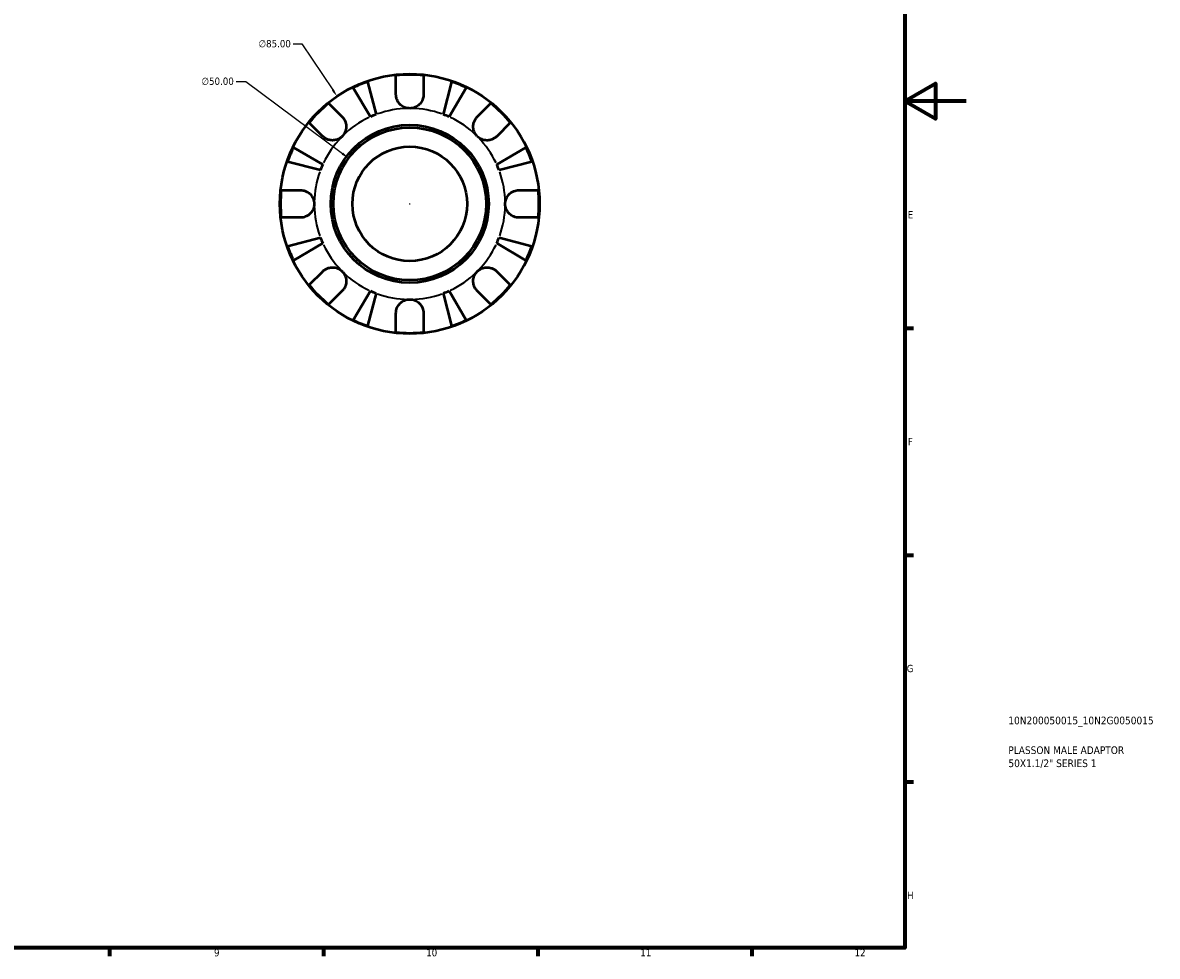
# Model space of a CAD drawing. Header units: millimetres. Extents: x -79 to 904, y -43 to 594.
# Tile 4 of 5: x 532 to 904, y 17 to 323. Entities that reach past the tile are written whole.
import ezdxf

# ---------------------------------------------------------------- set-up
doc = ezdxf.new("R2010")
doc.units = ezdxf.units.MM
for name, color, linetype, lineweight in [('Border (ANSI)', 7, 'Continuous', 70), ('Dimension (ANSI)', 7, 'Continuous', 25), ('Title (ISO)', 7, 'Continuous', 50), ('Visible (ANSI)', 7, 'Continuous', 50), ('Visible Narrow (ANSI)', 7, 'Continuous', 35)]:
    doc.layers.add(name, color=color, linetype=linetype, lineweight=lineweight)
doc.styles.add('Note Text (ANSI)', font='tahoma.ttf')
doc.styles.add('Note Text (ISO)', font='tahoma.ttf')
doc.dimstyles.new('Default - mm (ANSI)', dxfattribs={"dimtxt": 2.4, "dimasz": 2.5, "dimexe": 3.175, "dimexo": 1.6002, "dimgap": 0.8, "dimtad": 0, "dimtoh": 1, "dimrnd": 1e-08, "dimzin": 4, "dimdsep": 46, "dimtxsty": 'Note Text (ANSI)', "dimcen": 0.09, "dimdle": 10, "dimclrd": 256, "dimclre": 256, "dimclrt": 5, "dimadec": 1, "dimazin": 1, "dimtfac": 1.27, "dimtofl": 0, "dimtmove": 0, "dimatfit": 3, "dimfxl": 1, "dimtolj": 1, "dimtzin": 4, "dimlwd": -1, "dimlwe": -1, "dimarcsym": 0})

# ---------------------------------------------------------------- blocks, each defined once
blk = doc.blocks.new('Borders Default Border')
at = {"layer": 'Border (ANSI)'}
for p, q in [((821, 222.75), (823.8, 222.75)), ((821, 148.5), (823.8, 148.5)), ((821, 74.25), (823.8, 74.25)), ((560.67, 20), (560.67, 17.2)), ((630.75, 20), (630.75, 17.2)), ((700.83, 20), (700.83, 17.2)), ((770.92, 20), (770.92, 17.2))]:
    blk.add_line(p, q, dxfattribs=at)
at = {"layer": 'Border (ANSI)', "flags": 128}
for points in [[(20, 20), (20, 574), (821, 574), (821, 20), (20, 20)], [(841, 297), (821, 297), (831, 302.77), (831, 291.23), (821, 297)]]:
    blk.add_lwpolyline(points, dxfattribs=at)
at = {"layer": 'Border (ANSI)', "color": 5, "true_color": 0x0000ff, "char_height": 2.4, "attachment_point": 7, "style": 'Note Text (ANSI)'}
for s, insert in [('E', (821.91, 258.68)), ('F', (821.98, 184.43)), ('G', (821.6, 110.13)), ('H', (821.73, 35.93)), ('9', (594.92, 17.15)), ('10', (664.35, 17.15)), ('11', (734.43, 17.2)), ('12', (804.52, 17.2))]:
    blk.add_mtext(s, dxfattribs=dict(at, insert=insert))
blk = doc.blocks.new('Title Blocks ISO')
at = {"layer": 'Title (ISO)', "color": 232, "true_color": 0xca0064, "style": 'Note Text (ISO)'}
for tag, p in [('PART_NUMBER_001', (33.84, 73.13)), ('DESCRIPTION_001', (33.84, 63.4)), ('DESCRIPTION_002', (33.88, 59.12))]:
    blk.add_attdef(tag, p, '', height=2.5, dxfattribs=at)
blk = doc.blocks.new('*D11')
at = {"layer": 'Defpoints', "color": 0, "transparency": 16777216}
for p in [(638.94, 278.39), (679, 248.47)]:
    blk.add_point(p, dxfattribs=at)
at = {"layer": 'Dimension (ANSI)', "transparency": 16777216}
for p, q in [((602.17, 303.47), (605.34, 303.47)), ((605.34, 303.47), (636.93, 279.88)), ((658.88, 263.43), (659.06, 263.43)), ((658.97, 263.34), (658.97, 263.52))]:
    blk.add_line(p, q, dxfattribs=at)
blk.add_solid([(637.18, 280.22), (636.68, 279.55), (638.94, 278.39)], dxfattribs=at)
at = {"layer": 'Dimension (ANSI)', "color": 5, "transparency": 16777216, "insert": (590.82, 304.77), "char_height": 2.4, "attachment_point": 1, "style": 'Note Text (ANSI)'}
blk.add_mtext('\\A1;∅50.00', dxfattribs=at)
blk = doc.blocks.new('*D12')
at = {"layer": 'Defpoints', "color": 0, "transparency": 16777216}
for p in [(635.18, 298.64), (682.76, 228.21)]:
    blk.add_point(p, dxfattribs=at)
at = {"layer": 'Dimension (ANSI)', "transparency": 16777216}
for p, q in [((620.84, 315.76), (623.61, 315.76)), ((623.61, 315.76), (633.78, 300.72)), ((658.88, 263.43), (659.06, 263.43)), ((658.97, 263.34), (658.97, 263.52))]:
    blk.add_line(p, q, dxfattribs=at)
blk.add_solid([(634.12, 300.95), (633.43, 300.48), (635.18, 298.64)], dxfattribs=at)
at = {"layer": 'Dimension (ANSI)', "color": 5, "transparency": 16777216, "insert": (609.49, 317.05), "char_height": 2.4, "attachment_point": 1, "style": 'Note Text (ANSI)'}
blk.add_mtext('\\A1;∅85.00', dxfattribs=at)

msp = doc.modelspace()

# ---------------------------------------------------------------- linework, layer by layer
at = {"layer": 'Visible (ANSI)'}
for p, q in [((654.4666, 299.1774), (654.4666, 305.4599)), ((663.4666, 305.4599), (663.4666, 299.1774)), ((646.09, 291.9011), (640.4716, 301.4394)), ((645.1661, 303.3839), (647.9378, 292.6665)), ((669.9955, 292.6665), (672.7672, 303.3839)), ((677.4617, 301.4394), (671.8433, 291.9011)), ((632.4272, 296.3308), (636.8696, 291.8884)), ((681.0637, 291.8884), (685.5061, 296.3308)), ((630.5056, 285.5245), (626.0632, 289.9669)), ((691.8701, 289.9669), (687.4277, 285.5245)), ((620.9546, 281.9224), (630.4929, 276.304)), ((687.4404, 276.304), (696.9787, 281.9224)), ((629.7275, 274.4562), (619.0101, 277.2279)), ((698.9232, 277.2279), (688.2058, 274.4562)), ((616.9341, 267.9274), (623.2166, 267.9274)), ((694.7166, 267.9274), (700.9992, 267.9274)), ((623.2166, 258.9274), (616.9341, 258.9274)), ((700.9992, 258.9274), (694.7166, 258.9274)), ((619.0101, 249.6268), (629.7275, 252.3985)), ((630.4929, 250.5508), (620.9546, 244.9323)), ((696.9787, 244.9323), (687.4404, 250.5508)), ((688.2058, 252.3985), (698.9232, 249.6268)), ((626.0632, 236.8879), (630.5056, 241.3303)), ((687.4277, 241.3303), (691.8701, 236.8879)), ((636.8696, 234.9663), (632.4272, 230.5239)), ((640.4716, 225.4154), (646.09, 234.9536)), ((647.9378, 234.1882), (645.1661, 223.4708)), ((672.7672, 223.4708), (669.9955, 234.1882)), ((671.8433, 234.9536), (677.4617, 225.4154)), ((685.5061, 230.5239), (681.0637, 234.9663)), ((654.4666, 221.3949), (654.4666, 227.6774)), ((663.4666, 227.6774), (663.4666, 221.3949))]:
    msp.add_line(p, q, dxfattribs=at)
for radius in [42.5, 25.85, 25, 18.75]:
    msp.add_circle((658.9666, 263.4274), radius, dxfattribs=at)
for radius, start, end in [(42.2727, 83.88919, 96.11081), (42.2727, 109.054366, 115.945634), (42.2727, 64.054366, 70.945634), (42.2727, 128.88919, 141.11081), (42.2727, 38.88919, 51.11081), (31.25, 110.666222, 114.333778), (31.25, 65.666222, 69.333778), (42.2727, 154.054366, 160.945634), (42.2727, 19.054366, 25.945634), (31.25, 155.666222, 159.333778), (31.25, 20.666222, 24.333778), (42.2727, 173.88919, 186.11081), (42.2727, 353.88919, 6.11081), (42.2727, 199.054366, 205.945634), (31.25, 200.666222, 204.333778), (31.25, 335.666222, 339.333778), (42.2727, 334.054366, 340.945634), (42.2727, 218.88919, 231.11081), (31.25, 245.666222, 249.333778), (31.25, 290.666222, 294.333778), (42.2727, 308.88919, 321.11081), (42.2727, 244.054366, 250.945634), (42.2727, 289.054366, 295.945634), (42.2727, 263.88919, 276.11081)]:
    msp.add_arc((658.9666, 263.4274), radius, start, end, dxfattribs=at)
for points, knots in [([(658.9666, 294.6774), (658.548, 294.6774), (658.1316, 294.7358), (657.2423, 294.9901), (656.7821, 295.2107), (655.9927, 295.7689), (655.6614, 296.0897), (655.1445, 296.7693), (654.95, 297.1117), (654.7104, 297.6962), (654.6376, 297.9259), (654.535, 298.3672), (654.5019, 298.5773), (654.4722, 298.9177), (654.4666, 299.048), (654.4666, 299.1774)], [0, 0, 0, 0, 0.125582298, 0.125582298, 0.277586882, 0.277586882, 0.415658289, 0.415658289, 0.535588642, 0.535588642, 0.610628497, 0.610628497, 0.678307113, 0.678307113, 0.720599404, 0.720599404, 0.720599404, 0.720599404]), ([(663.4666, 299.1774), (663.4666, 298.9684), (663.4521, 298.7569), (663.3921, 298.3347), (663.3472, 298.1248), (663.21, 297.655), (663.1093, 297.398), (662.7583, 296.7029), (662.458, 296.2926), (661.6885, 295.5508), (661.2169, 295.2402), (660.1509, 294.7956), (659.5623, 294.6774), (658.9666, 294.6774)], [-0.72877811, -0.72877811, -0.72877811, -0.72877811, -0.658645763, -0.658645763, -0.589487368, -0.589487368, -0.502828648, -0.502828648, -0.347823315, -0.347823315, -0.178705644, -0.178705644, 0, 0, 0, 0]), ([(636.8696, 291.8884), (636.9588, 291.7992), (637.0449, 291.7055), (637.3125, 291.3883), (637.4789, 291.1485), (637.7752, 290.6145), (637.9005, 290.3208), (638.127, 289.5734), (638.1933, 289.1136), (638.1797, 288.0815), (638.0656, 287.5206), (637.6234, 286.4453), (637.2904, 285.9453), (636.8696, 285.5245)], [-0.724744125, -0.724744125, -0.724744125, -0.724744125, -0.682926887, -0.682926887, -0.589467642, -0.589467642, -0.490143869, -0.490143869, -0.349335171, -0.349335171, -0.17856496, -0.17856496, 0, 0, 0, 0]), ([(681.0637, 285.5245), (680.8226, 285.7656), (680.6097, 286.0333), (680.236, 286.6316), (680.0812, 286.9629), (679.8161, 287.7746), (679.7414, 288.2607), (679.7502, 289.2116), (679.8259, 289.6668), (680.0647, 290.4004), (680.1928, 290.6861), (680.4957, 291.2116), (680.6671, 291.45), (680.9238, 291.7437), (680.9928, 291.8175), (681.0637, 291.8884)], [0, 0, 0, 0, 0.102304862, 0.102304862, 0.211653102, 0.211653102, 0.358687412, 0.358687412, 0.498615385, 0.498615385, 0.596138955, 0.596138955, 0.690342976, 0.690342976, 0.723550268, 0.723550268, 0.723550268, 0.723550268]), ([(636.8696, 285.5245), (636.6284, 285.2833), (636.3607, 285.0704), (635.7624, 284.6967), (635.4311, 284.542), (634.6194, 284.2768), (634.1333, 284.2021), (633.1824, 284.2109), (632.7272, 284.2867), (631.9937, 284.5254), (631.7079, 284.6535), (631.1824, 284.9564), (630.944, 285.1279), (630.6503, 285.3845), (630.5765, 285.4535), (630.5056, 285.5245)], [0, 0, 0, 0, 0.102304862, 0.102304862, 0.211653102, 0.211653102, 0.358687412, 0.358687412, 0.498615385, 0.498615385, 0.596138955, 0.596138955, 0.690342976, 0.690342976, 0.723550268, 0.723550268, 0.723550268, 0.723550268]), ([(687.4277, 285.5245), (687.3385, 285.4352), (687.2448, 285.3491), (686.9275, 285.0815), (686.6878, 284.9151), (686.1538, 284.6189), (685.86, 284.4936), (685.1126, 284.2671), (684.6528, 284.2007), (683.6207, 284.2143), (683.0599, 284.3284), (681.9845, 284.7707), (681.4846, 285.1036), (681.0637, 285.5245)], [-0.724744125, -0.724744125, -0.724744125, -0.724744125, -0.682926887, -0.682926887, -0.589467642, -0.589467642, -0.490143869, -0.490143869, -0.349335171, -0.349335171, -0.17856496, -0.17856496, 0, 0, 0, 0]), ([(623.2166, 267.9274), (623.3717, 267.9274), (623.5281, 267.9194), (623.9483, 267.8754), (624.2118, 267.8243), (624.7633, 267.664), (625.0479, 267.5496), (625.7345, 267.1862), (626.114, 266.9031), (626.838, 266.1576), (627.1521, 265.6817), (627.5989, 264.6105), (627.7166, 264.0216), (627.7166, 263.4274)], [-0.719688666, -0.719688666, -0.719688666, -0.719688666, -0.669133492, -0.669133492, -0.584482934, -0.584482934, -0.490084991, -0.490084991, -0.347659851, -0.347659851, -0.17827673, -0.17827673, 0, 0, 0, 0]), ([(690.2166, 263.4274), (690.2166, 263.8283), (690.2702, 264.2275), (690.4928, 265.0415), (690.6719, 265.4484), (691.2157, 266.3136), (691.6147, 266.7373), (692.3821, 267.2926), (692.7073, 267.4704), (693.3063, 267.7098), (693.5715, 267.7877), (694.1184, 267.8966), (694.3981, 267.9245), (694.6881, 267.9273), (694.7024, 267.9274), (694.7166, 267.9274)], [-3.126212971, -3.126212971, -3.126212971, -3.126212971, -3.005921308, -3.005921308, -2.872956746, -2.872956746, -2.697893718, -2.697893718, -2.583387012, -2.583387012, -2.495475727, -2.495475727, -2.403102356, -2.403102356, -2.398316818, -2.398316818, -2.398316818, -2.398316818]), ([(627.7166, 263.4274), (627.7166, 263.0264), (627.6631, 262.6273), (627.4405, 261.8133), (627.2614, 261.4063), (626.7176, 260.5411), (626.3186, 260.1174), (625.5512, 259.5621), (625.2259, 259.3844), (624.627, 259.1449), (624.3618, 259.067), (623.8149, 258.9582), (623.5352, 258.9302), (623.2452, 258.9274), (623.2309, 258.9274), (623.2166, 258.9274)], [-3.126212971, -3.126212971, -3.126212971, -3.126212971, -3.005921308, -3.005921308, -2.872956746, -2.872956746, -2.697893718, -2.697893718, -2.583387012, -2.583387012, -2.495475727, -2.495475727, -2.403102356, -2.403102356, -2.398316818, -2.398316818, -2.398316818, -2.398316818]), ([(694.7166, 258.9274), (694.5616, 258.9274), (694.4052, 258.9354), (693.985, 258.9794), (693.7215, 259.0304), (693.17, 259.1907), (692.8854, 259.3052), (692.1988, 259.6686), (691.8193, 259.9517), (691.0953, 260.6971), (690.7812, 261.1731), (690.3344, 262.2442), (690.2166, 262.8331), (690.2166, 263.4274)], [-0.719688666, -0.719688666, -0.719688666, -0.719688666, -0.669133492, -0.669133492, -0.584482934, -0.584482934, -0.490084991, -0.490084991, -0.347659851, -0.347659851, -0.17827673, -0.17827673, 0, 0, 0, 0]), ([(630.5056, 241.3303), (630.5948, 241.4195), (630.6885, 241.5057), (631.0057, 241.7732), (631.2455, 241.9396), (631.7795, 242.2359), (632.0733, 242.3612), (632.8206, 242.5877), (633.2805, 242.6541), (634.3126, 242.6405), (634.8734, 242.5263), (635.9488, 242.0841), (636.4487, 241.7512), (636.8696, 241.3303)], [-0.724744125, -0.724744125, -0.724744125, -0.724744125, -0.682926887, -0.682926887, -0.589467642, -0.589467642, -0.490143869, -0.490143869, -0.349335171, -0.349335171, -0.17856496, -0.17856496, 0, 0, 0, 0]), ([(681.0637, 241.3303), (681.3049, 241.5714), (681.5726, 241.7843), (682.1709, 242.158), (682.5022, 242.3128), (683.3139, 242.5779), (683.8, 242.6526), (684.7509, 242.6438), (685.2061, 242.5681), (685.9396, 242.3293), (686.2254, 242.2012), (686.7509, 241.8984), (686.9892, 241.7269), (687.283, 241.4702), (687.3568, 241.4012), (687.4277, 241.3303)], [0, 0, 0, 0, 0.102304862, 0.102304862, 0.211653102, 0.211653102, 0.358687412, 0.358687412, 0.498615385, 0.498615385, 0.596138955, 0.596138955, 0.690342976, 0.690342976, 0.723550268, 0.723550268, 0.723550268, 0.723550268]), ([(636.8696, 241.3303), (637.1107, 241.0891), (637.3236, 240.8214), (637.6973, 240.2231), (637.8521, 239.8918), (638.1172, 239.0801), (638.1919, 238.594), (638.1831, 237.6431), (638.1074, 237.188), (637.8686, 236.4544), (637.7405, 236.1686), (637.4376, 235.6431), (637.2662, 235.4048), (637.0095, 235.111), (636.9405, 235.0373), (636.8696, 234.9663)], [0, 0, 0, 0, 0.102304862, 0.102304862, 0.211653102, 0.211653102, 0.358687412, 0.358687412, 0.498615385, 0.498615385, 0.596138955, 0.596138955, 0.690342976, 0.690342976, 0.723550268, 0.723550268, 0.723550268, 0.723550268]), ([(681.0637, 234.9663), (680.9745, 235.0555), (680.8884, 235.1492), (680.6208, 235.4665), (680.4544, 235.7062), (680.1581, 236.2402), (680.0328, 236.534), (679.8063, 237.2814), (679.74, 237.7412), (679.7536, 238.7733), (679.8677, 239.3342), (680.3099, 240.4095), (680.6429, 240.9094), (681.0637, 241.3303)], [-0.724744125, -0.724744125, -0.724744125, -0.724744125, -0.682926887, -0.682926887, -0.589467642, -0.589467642, -0.490143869, -0.490143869, -0.349335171, -0.349335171, -0.17856496, -0.17856496, 0, 0, 0, 0]), ([(654.4666, 227.6774), (654.4666, 227.8324), (654.4747, 227.9888), (654.5187, 228.409), (654.5697, 228.6725), (654.73, 229.2241), (654.8445, 229.5086), (655.2078, 230.1952), (655.4909, 230.5747), (656.2364, 231.2987), (656.7123, 231.6128), (657.7835, 232.0596), (658.3724, 232.1774), (658.9666, 232.1774)], [-0.719688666, -0.719688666, -0.719688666, -0.719688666, -0.669133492, -0.669133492, -0.584482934, -0.584482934, -0.490084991, -0.490084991, -0.347659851, -0.347659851, -0.17827673, -0.17827673, 0, 0, 0, 0]), ([(658.9666, 232.1774), (659.3676, 232.1774), (659.7667, 232.1238), (660.5807, 231.9012), (660.9877, 231.7221), (661.8529, 231.1783), (662.2766, 230.7793), (662.8319, 230.0119), (663.0096, 229.6867), (663.2491, 229.0877), (663.327, 228.8225), (663.4358, 228.2756), (663.4638, 227.9959), (663.4666, 227.7059), (663.4666, 227.6916), (663.4666, 227.6774)], [-3.126212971, -3.126212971, -3.126212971, -3.126212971, -3.005921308, -3.005921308, -2.872956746, -2.872956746, -2.697893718, -2.697893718, -2.583387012, -2.583387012, -2.495475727, -2.495475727, -2.403102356, -2.403102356, -2.398316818, -2.398316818, -2.398316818, -2.398316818])]:
    msp.add_open_spline(points, degree=3, knots=knots, dxfattribs=at)
at = {"layer": 'Visible Narrow (ANSI)'}
for start, end in [(91.033311, 109.632911), (70.367089, 88.966689), (115.367089, 133.966689), (46.033311, 64.632911), (136.033311, 154.632911), (25.367089, 43.966689), (160.367089, 178.966689), (1.033311, 19.632911), (181.033311, 199.632911), (340.367089, 358.966689), (205.367089, 223.966689), (316.033311, 334.632911), (226.033311, 244.632911), (295.367089, 313.966689), (250.367089, 268.966689), (271.033311, 289.632911)]:
    msp.add_arc((658.9666, 263.4274), 31.25, start, end, dxfattribs=at)

# ---------------------------------------------------------------- block references
msp.add_blockref('Borders Default Border', (0, 0))
msp.add_blockref('Title Blocks ISO', (821, 20)).add_auto_attribs({'PART_NUMBER_001': '10N200050015_10N2G0050015', 'DESCRIPTION_001': 'PLASSON MALE ADAPTOR', 'DESCRIPTION_002': '50X1.1/2" SERIES 1'})

# ---------------------------------------------------------------- dimensions: what is measured, and where the dimension line sits
at = {"layer": 'Dimension (ANSI)'}
for p1, p2, picture, middle in [((682.7569, 228.2098), (635.1764, 298.6449), '*D12', (614.7674, 315.7605)), ((678.9978, 248.469), (638.9355, 278.3857), '*D11', (596.094, 303.4729))]:
    dim = msp.add_diameter_dim_2p(p1=p1, p2=p2, dimstyle='Default - mm (ANSI)', override={"dimgap": 0.8, "dimtih": 1, "dimdec": 2, "dimlfac": 1, "dimtol": 0, "dimlim": 0, "dimtp": 0, "dimtm": 0, "dimtdec": 2}, dxfattribs=at)
    dim.commit()
    dim.dimension.update_dxf_attribs({"geometry": picture, "text_midpoint": middle, "dimtype": 163})

doc.saveas('drawing.dxf')
